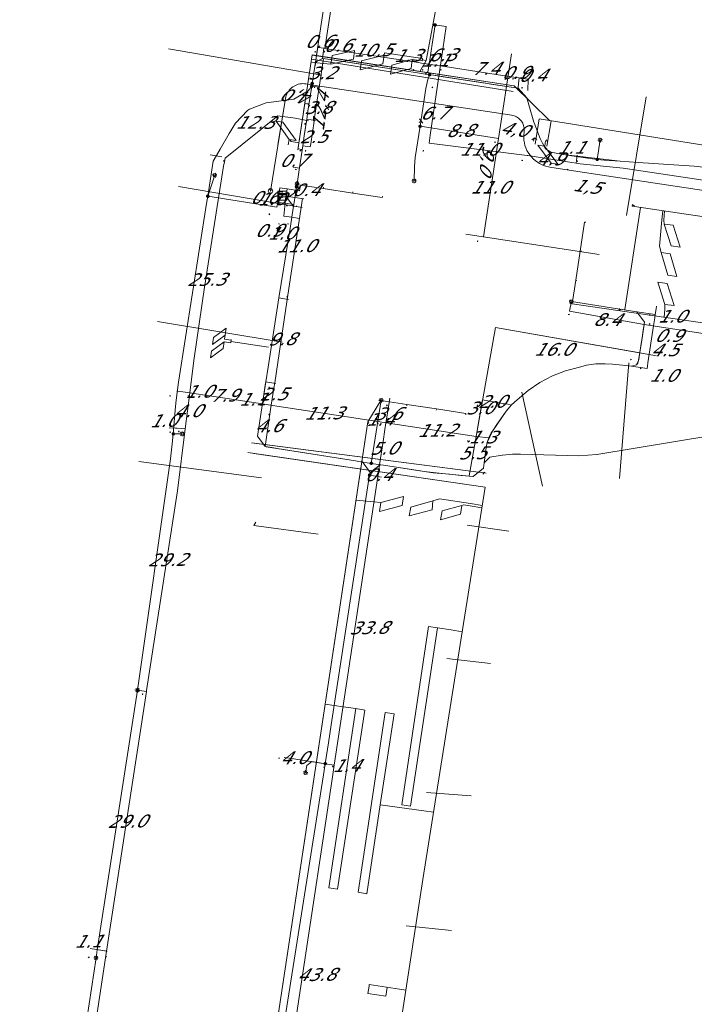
# Model space of a CAD drawing. Header units: metres. Extents: x 124576 to 133557, y 395865 to 402386.
# Tile 114 of 256: x 126224 to 126299, y 399312 to 399421. Entities that reach past the tile are written whole.
import ezdxf
from ezdxf.enums import TextEntityAlignment as Align

# ---------------------------------------------------------------- set-up
doc = ezdxf.new("R2010")
doc.units = ezdxf.units.M
doc.header["$MEASUREMENT"] = 0
for name, color, linetype, lineweight, true_color in [('LG_Datatransport_KPN_BV', 3, 'Continuous', 13, 0x00ff00), ('LG_Laag_Spanning', 7, 'Continuous', 13, 0x960000), ('LG_Laag_Spanning_Enexis_Netbeheer_BV', 7, 'Continuous', 13, 0x960000), ('LG_Laag_Spanning_Gemeente_Tilburg_Ruimtelijke_Uitvoering', 7, 'Continuous', 13, 0x960000), ('LG_Riool_Vrij_Verval_Gemeente_Tilburg_Ruimtelijke_Uitvoering', 7, 'Continuous', 13, 0xca00a0)]:
    doc.layers.add(name, color=color, linetype=linetype, lineweight=lineweight, true_color=true_color)
for name, color, linetype, lineweight in [('LG_Datatransport_P_KPN_BV', 7, 'Continuous', 0), ('LG_Laag_Spanning_P_Enexis_Netbeheer_BV', 7, 'Continuous', 0), ('MV_Datatransport', 7, 'Continuous', 0), ('MV_Laag_Spanning', 7, 'Continuous', 0), ('MV_Laag_Spanning_lijn', 7, 'Continuous', 0), ('MV_Laag_Spanning_pijl', 7, 'Continuous', 0)]:
    doc.layers.add(name, color=color, linetype=linetype, lineweight=lineweight)
doc.styles.add('Klic_Annotatie', font='verdanai.ttf', dxfattribs={"oblique": 20, "height": 1.4})

# ---------------------------------------------------------------- blocks, each defined once
blk = doc.blocks.new('Mof')
at = {"layer": 'LG_Laag_Spanning_P_Enexis_Netbeheer_BV'}
h = blk.add_hatch(color=256, dxfattribs=at)
edge = h.paths.add_edge_path()
edge.add_arc((0, 0), 2, 0, 360)
blk = doc.blocks.new('Streetlight')
at = {"layer": 'LG_Laag_Spanning_P_Enexis_Netbeheer_BV'}
for p, q in [((-1.8, 1.8), (-1.1, 1.1)), ((0, 2.5), (0, 1.5)), ((1.8, 1.8), (1.1, 1.1)), ((-1.1, -1.1), (-1.8, -1.8)), ((0, -1.5), (0, -2.5)), ((1.1, -1.1), (1.8, -1.8))]:
    blk.add_line(p, q, dxfattribs=at)
at = {"layer": 'LG_Laag_Spanning_P_Enexis_Netbeheer_BV', "flags": 128}
for points in [[(-2.5, 0), (-1.5, 0)], [(1.5, 0), (2.5, 0)]]:
    blk.add_lwpolyline(points, dxfattribs=at)
at = {"layer": 'LG_Laag_Spanning_P_Enexis_Netbeheer_BV'}
blk.add_circle((0, 0), 1.5, dxfattribs=at)
blk = doc.blocks.new('Verdeelkast')
at = {"layer": 'LG_Laag_Spanning_P_Enexis_Netbeheer_BV'}
for p, q in [((-4, 0.8), (-4, 2.5)), ((-3, 0.8), (-3, 2.5)), ((-2, 0.8), (-2, 2.5)), ((-1, 0.8), (-1, 2.5)), ((0, 0.8), (0, 2.5)), ((1, 0.8), (1, 2.5)), ((2, 0.8), (2, 2.5)), ((3, 0.8), (3, 2.5)), ((4.1, 0.8), (4.1, 2.5)), ((0, -2.5), (0, -1.5))]:
    blk.add_line(p, q, dxfattribs=at)
at = {"layer": 'LG_Laag_Spanning_P_Enexis_Netbeheer_BV', "flags": 128}
for points in [[(-5, -5), (5, -5), (5, 5), (-5, 5), (-5, -5)], [(-4.5, -1.5), (4.5, -1.5), (4.5, 0.8), (-4.5, 0.8), (-4.5, -1.5)]]:
    blk.add_lwpolyline(points, close=True, dxfattribs=at)
blk = doc.blocks.new('m_pijl')
at = {"layer": 'MV_Laag_Spanning_pijl'}
blk.add_hatch(color=7, dxfattribs=at).paths.add_polyline_path([(-1, -0.3), (-1, 0), (-1, 0.3), (0, 0)])
at = {"layer": 'MV_Laag_Spanning_pijl', "flags": 128}
blk.add_lwpolyline([(-1, 0), (-1, 0.3), (0, 0), (-1, -0.3), (-1, 0)], close=True, dxfattribs=at)
blk = doc.blocks.new('Onbekend_3')
at = {"layer": 'LG_Datatransport_P_KPN_BV'}
blk.add_hatch(color=256, dxfattribs=at).paths.add_polyline_path([(-0.3, -1.1, -0.262633), (0.2, 0.2), (0.6, 0.5, 0.379827), (0.7, 1.3), (0.7, 1.3, 0.228508), (0, 1.5), (0, 1.5, 0.459053), (-0.8, 0.8), (-1.3, 0.9, -0.414214), (-0.1, 2, -0.243799), (1.1, 1.5, -0.379827), (0.9, 0.1), (0.5, -0.2, 0.262633), (0.2, -1.1), (-0.2, -1.1)])
blk.add_circle((0, 0), 2.5, dxfattribs=at)
at = {"layer": 'LG_Datatransport_P_KPN_BV', "extrusion": (0, 0, -1)}
blk.add_solid([(0.3, -2.1), (-0.2, -2.1), (0.3, -1.5), (-0.2, -1.5)], dxfattribs=at)

msp = doc.modelspace()

# ---------------------------------------------------------------- linework, layer by layer
at = {"layer": 'LG_Datatransport_KPN_BV'}
for p, q in [((126256.85, 399413.31), (126278.04, 399410.11)), ((126253.57, 399410.48), (126252.96, 399406.77))]:
    msp.add_line(p, q, dxfattribs=at)
at = {"layer": 'LG_Datatransport_KPN_BV', "flags": 128}
msp.add_lwpolyline([(126252.13, 399401.62), (126253.79, 399411.84), (126253.83, 399412.01), (126253.88, 399412.17), (126253.94, 399412.33), (126254.02, 399412.49), (126254.11, 399412.63), (126254.21, 399412.77), (126254.33, 399412.9), (126254.45, 399413.01), (126254.59, 399413.12), (126254.73, 399413.21), (126254.88, 399413.29), (126255.04, 399413.36), (126255.2, 399413.41), (126255.37, 399413.45), (126255.54, 399413.47), (126255.71, 399413.48), (126255.88, 399413.47), (126256.05, 399413.45), (126256.85, 399413.31), (126278.04, 399410.11), (126278.75, 399410), (126278.89, 399409.97), (126279.03, 399409.93), (126279.16, 399409.88), (126279.29, 399409.82), (126279.41, 399409.74), (126279.53, 399409.66), (126279.64, 399409.57), (126279.74, 399409.46), (126279.83, 399409.35), (126279.91, 399409.23), (126279.98, 399409.11), (126280.04, 399408.98), (126280.08, 399408.84), (126280.12, 399408.71), (126280.14, 399408.56), (126280.15, 399408.42), (126280.15, 399408.28), (126280.13, 399408.14), (126280.13, 399408.12), (126280.1, 399407.83), (126280.1, 399407.53), (126280.12, 399407.24), (126280.16, 399406.95), (126280.23, 399406.66), (126280.33, 399406.38), (126280.45, 399406.11), (126280.59, 399405.86), (126280.76, 399405.61), (126280.94, 399405.38), (126281.14, 399405.17), (126281.36, 399404.98), (126281.6, 399404.8), (126281.85, 399404.65), (126282.12, 399404.52), (126282.39, 399404.41), (126282.67, 399404.33), (126282.96, 399404.27), (126286.06, 399403.79), (126325.12, 399397.88)], dxfattribs=at)
at = {"layer": 'LG_Laag_Spanning', "flags": 128}
msp.add_lwpolyline([(126253.72, 399400.26), (126253.72, 399400.26), (126253.72, 399400.26), (126253.72, 399400.26), (126253.72, 399400.26), (126253.73, 399400.26), (126253.73, 399400.26), (126253.73, 399400.26), (126253.73, 399400.26), (126253.73, 399400.26), (126253.73, 399400.27), (126253.85, 399401.06), (126253.97, 399401.85), (126253.97, 399401.85), (126253.97, 399401.85), (126253.97, 399401.85), (126253.97, 399401.85), (126253.97, 399401.85), (126253.97, 399401.85), (126253.97, 399401.86), (126253.97, 399401.86), (126253.96, 399401.86), (126253.96, 399401.86), (126253.96, 399401.86), (126253.96, 399401.86), (126253.17, 399401.98), (126253.17, 399401.98), (126253.17, 399401.98), (126253.17, 399401.98), (126253.16, 399401.98), (126253.16, 399401.98), (126253.16, 399401.98), (126253.16, 399401.98), (126253.16, 399401.98), (126253.16, 399401.97), (126253.16, 399401.97), (126253.16, 399401.97), (126253.16, 399401.97), (126252.92, 399400.39), (126252.92, 399400.39), (126252.92, 399400.39), (126252.92, 399400.38), (126252.92, 399400.38), (126252.92, 399400.38), (126252.92, 399400.38), (126252.92, 399400.38), (126252.92, 399400.38), (126252.92, 399400.38), (126252.92, 399400.38), (126252.92, 399400.38), (126252.93, 399400.38), (126253.72, 399400.26), (126253.72, 399400.26), (126253.72, 399400.26)], dxfattribs=at)
at = {"layer": 'LG_Laag_Spanning_Enexis_Netbeheer_BV'}
for p, q in [((126268.83, 399414.6), (126269.21, 399414.54)), ((126256.38, 399411.13), (126256.69, 399413.2)), ((126256.69, 399413.2), (126256.74, 399413.5)), ((126256.14, 399409.57), (126256.17, 399409.76)), ((126288.21, 399405.12), (126288.54, 399407.26)), ((126245.21, 399401.05), (126245.97, 399403.37)), ((126253.84, 399401.06), (126254.67, 399399.92)), ((126254.67, 399399.92), (126254.92, 399401.52)), ((126263.26, 399371.55), (126264.35, 399378.51)), ((126241.4, 399374.8), (126242.38, 399374.8)), ((126261.52, 399371.82), (126261.9, 399371.76)), ((126264.3, 399371.39), (126264.6, 399371.34))]:
    msp.add_line(p, q, dxfattribs=at)
at = {"layer": 'LG_Laag_Spanning_Enexis_Netbeheer_BV', "flags": 128}
for points in [[(126256.74, 399413.5), (126257.02, 399415.38), (126257.13, 399415.77), (126257.13, 399415.78), (126257.11, 399415.79), (126257.09, 399415.83), (126257.25, 399416.87), (126260.82, 399440.38), (126266.32, 399476.62), (126266.88, 399480.33), (126267.18, 399482.31), (126271.75, 399511.79), (126275.71, 399537.29), (126275.85, 399538.28)], [(126275.85, 399538.28), (126275.71, 399537.29), (126271.75, 399511.79), (126267.18, 399482.31), (126266.88, 399480.33), (126266.32, 399476.62), (126260.82, 399440.38), (126257.25, 399416.87), (126257.09, 399415.83), (126257.11, 399415.79), (126257.13, 399415.78), (126257.13, 399415.77)], [(126256.74, 399413.5), (126257.02, 399415.38), (126257.13, 399415.77), (126257.27, 399415.98), (126257.88, 399416.24), (126258.16, 399416.22), (126258.73, 399416.14), (126268.83, 399414.6), (126269.21, 399414.54), (126269.51, 399414.77), (126269.64, 399415.62), (126269.98, 399417.83), (126270.3, 399419.96)], [(126269.21, 399414.54), (126269.51, 399414.77), (126269.64, 399415.62), (126269.98, 399417.83), (126270.3, 399419.96)], [(126254.92, 399401.52), (126254.96, 399401.76), (126255.01, 399402.09), (126255.06, 399402.43), (126255.29, 399403.97), (126255.7, 399406.63), (126255.86, 399407.73), (126256.14, 399409.57), (126256.17, 399409.76), (126256.19, 399409.88), (126256.27, 399410.44), (126256.38, 399411.13), (126256.69, 399413.2), (126256.74, 399413.5), (126257.02, 399415.38), (126257.13, 399415.77), (126257.27, 399415.98), (126257.88, 399416.24), (126258.16, 399416.22), (126258.73, 399416.14), (126268.83, 399414.6), (126269.21, 399414.54), (126269.69, 399414.47), (126269.89, 399414.44), (126270.12, 399414.41), (126270.71, 399414.32), (126279.23, 399413.03), (126279.48, 399412.97), (126280.45, 399411.93), (126280.67, 399411.14), (126281.22, 399409.22), (126281.24, 399409.14), (126281.91, 399407.41), (126282.15, 399406.89), (126282.51, 399406.27), (126283.08, 399405.9), (126284.46, 399405.64), (126285.89, 399405.44), (126288.21, 399405.12), (126288.98, 399405.02), (126290.73, 399404.91), (126284.46, 399405.64), (126285.89, 399405.44), (126288.21, 399405.12), (126288.98, 399405.02), (126290.73, 399404.91), (126292.73, 399404.78), (126298.93, 399404.36)], [(126256.69, 399413.2), (126256.74, 399413.5), (126257.02, 399415.38), (126257.13, 399415.77), (126257.27, 399415.98), (126257.88, 399416.24), (126258.16, 399416.22), (126258.73, 399416.14), (126268.83, 399414.6), (126269.21, 399414.54), (126269.69, 399414.47), (126269.89, 399414.44), (126270.12, 399414.41), (126270.71, 399414.32), (126279.23, 399413.03), (126279.48, 399412.97), (126280.45, 399411.93), (126280.67, 399411.14), (126281.22, 399409.22), (126281.24, 399409.14), (126281.91, 399407.41), (126282.15, 399406.89), (126282.51, 399406.27), (126283.08, 399405.9), (126284.46, 399405.64), (126285.89, 399405.44), (126288.21, 399405.12), (126288.98, 399405.02), (126290.73, 399404.91), (126292.73, 399404.78), (126298.93, 399404.36)], [(126256.74, 399413.5), (126257.02, 399415.38), (126257.13, 399415.77)], [(126257.13, 399415.77), (126257.27, 399415.98), (126257.88, 399416.24)], [(126257.88, 399416.24), (126258.45, 399416.18), (126259.48, 399416.02), (126260.45, 399415.88), (126263.09, 399415.47), (126268.83, 399414.6)], [(126257.88, 399416.24), (126258.45, 399416.18), (126259.48, 399416.02), (126260.45, 399415.88), (126263.09, 399415.47), (126268.83, 399414.6)], [(126257.88, 399416.24), (126258.45, 399416.18), (126259.48, 399416.02), (126260.45, 399415.88), (126263.09, 399415.47), (126268.83, 399414.6)], [(126257.88, 399416.24), (126258.16, 399416.22), (126258.73, 399416.14), (126268.83, 399414.6)], [(126269.69, 399414.47), (126269.52, 399413.93), (126269.3, 399412.96), (126268.65, 399408.77)], [(126269.21, 399414.54), (126269.69, 399414.47), (126269.89, 399414.44), (126270.12, 399414.41)], [(126279.48, 399412.97), (126279.34, 399413), (126279.23, 399413.03), (126276.47, 399413.44), (126275.87, 399413.53), (126274.97, 399413.67), (126273.18, 399413.94), (126272.47, 399414.05), (126270.12, 399414.41)], [(126279.48, 399412.97), (126279.34, 399413), (126279.23, 399413.03), (126276.47, 399413.44), (126275.87, 399413.53), (126274.97, 399413.67), (126273.18, 399413.94), (126272.47, 399414.05), (126270.12, 399414.41)], [(126279.48, 399412.97), (126279.34, 399413), (126279.23, 399413.03), (126276.47, 399413.44), (126275.87, 399413.53), (126274.97, 399413.67), (126273.18, 399413.94), (126272.47, 399414.05), (126270.12, 399414.41)], [(126270.12, 399414.41), (126270.71, 399414.32), (126279.23, 399413.03), (126279.48, 399412.97)], [(126237.46, 399346.49), (126241.1, 399372.03), (126241.33, 399374.02), (126241.4, 399374.8), (126241.66, 399377.83), (126241.72, 399378.52), (126241.97, 399380.5), (126245.08, 399400.24), (126245.21, 399401.05), (126245.82, 399404.93), (126246.16, 399405.55), (126246.56, 399406.26), (126247.57, 399407.98), (126248.26, 399409.1), (126249.61, 399410.52), (126249.83, 399410.67), (126251.65, 399411.36), (126254.72, 399411.75), (126256.31, 399412.68), (126256.69, 399413.2)], [(126245.82, 399404.93), (126246.16, 399405.55), (126246.56, 399406.26), (126247.57, 399407.98), (126248.26, 399409.1), (126249.61, 399410.52), (126249.83, 399410.67), (126251.65, 399411.36), (126254.72, 399411.75), (126256.31, 399412.68), (126256.69, 399413.2)], [(126253.84, 399401.06), (126254.21, 399400.99), (126254.92, 399401.52), (126254.96, 399401.76), (126255.01, 399402.09), (126255.06, 399402.43), (126255.29, 399403.97), (126255.7, 399406.63), (126255.86, 399407.73), (126256.14, 399409.57), (126256.17, 399409.76), (126256.19, 399409.88), (126256.27, 399410.44), (126256.38, 399411.13), (126256.69, 399413.2), (126256.74, 399413.5)], [(126255.06, 399402.43), (126255.29, 399403.97), (126255.7, 399406.63), (126255.86, 399407.73), (126256.14, 399409.57), (126256.17, 399409.76), (126256.19, 399409.88), (126256.27, 399410.44), (126256.38, 399411.13), (126256.69, 399413.2)], [(126279.48, 399412.97), (126280.45, 399411.93), (126280.67, 399411.14), (126281.22, 399409.22), (126281.24, 399409.14), (126281.91, 399407.41), (126282.15, 399406.89), (126282.51, 399406.27), (126283.08, 399405.9), (126284.46, 399405.64), (126285.89, 399405.44), (126288.21, 399405.12), (126288.98, 399405.02), (126290.73, 399404.91), (126292.73, 399404.78), (126298.93, 399404.36), (126300.91, 399404.14), (126317.91, 399401.56), (126320.27, 399401.2), (126325.53, 399400.41)], [(126256.17, 399409.76), (126256.19, 399409.88), (126256.23, 399410.16), (126256.27, 399410.44), (126256.38, 399411.13)], [(126256.17, 399409.76), (126256.19, 399409.88), (126256.23, 399410.16), (126256.27, 399410.44), (126256.38, 399411.13)], [(126256.17, 399409.76), (126256.19, 399409.88), (126256.27, 399410.44), (126256.38, 399411.13)], [(126256.14, 399409.57), (126255.93, 399408.18), (126255.86, 399407.73), (126255.82, 399407.44), (126255.7, 399406.63)], [(126256.14, 399409.57), (126255.93, 399408.18), (126255.86, 399407.73), (126255.82, 399407.44), (126255.7, 399406.63)], [(126255.7, 399406.63), (126255.86, 399407.73), (126256.14, 399409.57)], [(126268.65, 399408.77), (126268.12, 399405.34), (126268.03, 399404.34), (126267.99, 399402.75)], [(126255.06, 399402.43), (126255.29, 399403.97), (126255.7, 399406.63)], [(126237.46, 399346.49), (126241.1, 399372.03), (126241.33, 399374.02), (126241.4, 399374.8), (126241.66, 399377.83), (126241.72, 399378.52), (126241.97, 399380.5), (126245.08, 399400.24), (126245.21, 399401.05), (126245.82, 399404.93)], [(126255.06, 399402.43), (126255.01, 399402.09), (126254.96, 399401.76), (126254.92, 399401.52), (126254.67, 399399.92), (126254.64, 399399.72), (126254.33, 399397.74), (126253.07, 399389.81), (126251.86, 399382.16), (126251.61, 399380.56), (126251.55, 399380.19), (126251.24, 399378.11), (126251.18, 399377.69), (126250.71, 399374.55), (126251.55, 399373.41), (126251.65, 399373.39), (126261.52, 399371.82), (126261.9, 399371.76), (126263.26, 399371.55), (126264.3, 399371.39), (126264.6, 399371.34), (126269.1, 399370.65), (126271.09, 399370.41), (126274.47, 399370.11), (126274.52, 399370.11), (126275.64, 399371.01), (126275.72, 399371.61), (126276.34, 399372.24), (126277.7, 399372.44), (126277.74, 399372.45), (126278.85, 399372.55), (126279.73, 399372.56), (126286.18, 399372.37), (126288.16, 399372.51), (126300.88, 399374.61)], [(126254.92, 399401.52), (126254.96, 399401.76), (126255.01, 399402.09), (126255.06, 399402.43)], [(126253.84, 399401.06), (126254.67, 399399.92), (126254.64, 399399.72), (126254.33, 399397.74), (126253.07, 399389.81), (126251.86, 399382.16), (126251.61, 399380.56), (126251.55, 399380.19), (126251.24, 399378.11), (126251.18, 399377.69), (126250.71, 399374.55), (126251.55, 399373.41), (126251.65, 399373.39), (126261.52, 399371.82), (126261.9, 399371.76), (126262.29, 399371.7), (126263.12, 399370.55), (126263.07, 399370.24)], [(126253.84, 399401.06), (126254.21, 399400.99), (126254.92, 399401.52)], [(126254.67, 399399.92), (126254.64, 399399.72), (126254.33, 399397.74), (126253.07, 399389.81)], [(126253.07, 399389.81), (126251.86, 399382.16), (126251.61, 399380.56)], [(126263.07, 399370.24), (126263.12, 399370.55), (126264.26, 399371.39), (126264.3, 399371.39), (126264.6, 399371.34), (126269.1, 399370.65), (126271.09, 399370.41), (126274.47, 399370.11), (126274.52, 399370.11), (126275.64, 399371.01), (126275.72, 399371.61), (126275.94, 399373.31), (126276.05, 399373.84), (126276.64, 399375.12), (126278.14, 399377.32), (126278.18, 399377.36), (126278.75, 399378), (126279.37, 399378.58), (126280.57, 399379.61), (126281.87, 399380.47), (126283.26, 399381.2), (126284.72, 399381.77), (126286.24, 399382.18), (126286.9, 399382.35), (126287.04, 399382.39), (126288.05, 399382.55), (126289.07, 399382.54), (126289.9, 399382.49), (126291.75, 399382.32), (126291.98, 399382.29), (126292.55, 399382.41), (126292.77, 399382.89), (126292.99, 399384.26), (126293.08, 399384.9), (126293.42, 399387.14), (126292.59, 399388.28), (126285.35, 399389.41)], [(126293.42, 399387.14), (126292.59, 399388.28), (126285.35, 399389.41)], [(126293.42, 399387.14), (126293.25, 399386.02), (126293.2, 399385.65), (126293.17, 399385.44), (126293.04, 399384.58), (126292.99, 399384.26), (126292.84, 399383.32), (126292.79, 399382.99), (126292.77, 399382.89), (126292.74, 399382.76), (126292.7, 399382.62), (126292.59, 399382.47), (126292.55, 399382.41)], [(126293.42, 399387.14), (126293.25, 399386.02), (126293.2, 399385.65), (126293.17, 399385.44), (126293.04, 399384.58), (126292.99, 399384.26), (126292.84, 399383.32), (126292.79, 399382.99), (126292.77, 399382.89), (126292.74, 399382.76), (126292.7, 399382.62), (126292.59, 399382.47), (126292.55, 399382.41)], [(126292.55, 399382.41), (126292.77, 399382.89), (126292.99, 399384.26), (126293.08, 399384.9), (126293.42, 399387.14)], [(126278.75, 399378), (126279.37, 399378.58), (126280.57, 399379.61), (126281.87, 399380.47), (126283.26, 399381.2), (126284.72, 399381.77), (126286.24, 399382.18), (126286.9, 399382.35), (126287.04, 399382.39), (126288.05, 399382.55), (126289.07, 399382.54), (126289.9, 399382.49), (126291.75, 399382.32), (126291.98, 399382.29), (126292.55, 399382.41)], [(126251.61, 399380.56), (126251.47, 399379.61), (126251.33, 399378.68), (126251.18, 399377.69)], [(126251.61, 399380.56), (126251.47, 399379.61), (126251.33, 399378.68), (126251.18, 399377.69)], [(126251.61, 399380.56), (126251.47, 399379.61), (126251.33, 399378.68), (126251.18, 399377.69)], [(126251.61, 399380.56), (126251.55, 399380.19), (126251.24, 399378.11), (126251.18, 399377.69)], [(126251.18, 399377.69), (126250.71, 399374.55), (126251.55, 399373.41)], [(126278.75, 399378), (126278.14, 399377.32), (126277.38, 399376.21), (126277.05, 399375.72), (126276.71, 399375.23), (126276.5, 399374.91), (126276.38, 399374.7), (126276.26, 399374.45), (126276.19, 399374.27), (126276.12, 399374.08), (126276.05, 399373.84)], [(126278.75, 399378), (126278.14, 399377.32), (126277.38, 399376.21), (126277.05, 399375.72), (126276.71, 399375.23), (126276.5, 399374.91), (126276.38, 399374.7), (126276.26, 399374.45), (126276.19, 399374.27), (126276.12, 399374.08), (126276.05, 399373.84)], [(126276.05, 399373.84), (126276.64, 399375.12), (126278.14, 399377.32), (126278.18, 399377.36), (126278.75, 399378)], [(126275.72, 399371.61), (126276.34, 399372.24), (126277.7, 399372.44), (126277.74, 399372.45), (126278.85, 399372.55), (126279.73, 399372.56), (126286.18, 399372.37), (126288.16, 399372.51), (126300.88, 399374.61), (126302.86, 399374.65), (126304.1, 399374.5), (126306.49, 399374.2), (126309.22, 399373.85), (126310.21, 399373.71), (126319.62, 399372.28), (126320.04, 399372.59), (126320.08, 399372.86)], [(126251.55, 399373.41), (126251.8, 399373.37), (126252.49, 399373.26), (126252.88, 399373.2), (126261.52, 399371.82)], [(126251.55, 399373.41), (126251.8, 399373.37), (126252.49, 399373.26), (126252.88, 399373.2), (126261.52, 399371.82)], [(126251.55, 399373.41), (126251.8, 399373.37), (126252.49, 399373.26), (126252.88, 399373.2), (126261.52, 399371.82)], [(126251.55, 399373.41), (126251.65, 399373.39), (126261.52, 399371.82)], [(126275.72, 399371.61), (126275.94, 399373.31), (126276.05, 399373.84)], [(126261.9, 399371.76), (126262.29, 399371.7), (126263.12, 399370.55), (126263.07, 399370.24)], [(126261.9, 399371.76), (126263.26, 399371.55), (126264.3, 399371.39)], [(126263.07, 399370.24), (126263.12, 399370.55), (126264.26, 399371.39), (126264.3, 399371.39)], [(126264.6, 399371.34), (126266.03, 399371.12), (126268.71, 399370.71), (126269.1, 399370.65), (126270.09, 399370.5), (126271.91, 399370.34), (126273.2, 399370.22), (126273.68, 399370.18), (126274.47, 399370.11)], [(126264.6, 399371.34), (126266.03, 399371.12), (126268.71, 399370.71), (126269.1, 399370.65), (126270.09, 399370.5), (126271.91, 399370.34), (126273.2, 399370.22), (126273.68, 399370.18), (126274.47, 399370.11)], [(126264.6, 399371.34), (126266.03, 399371.12), (126268.71, 399370.71), (126269.1, 399370.65), (126270.09, 399370.5), (126271.91, 399370.34), (126273.2, 399370.22), (126273.68, 399370.18), (126274.47, 399370.11)], [(126264.6, 399371.34), (126269.1, 399370.65), (126271.09, 399370.41), (126274.47, 399370.11)], [(126274.47, 399370.11), (126274.52, 399370.11), (126275.64, 399371.01), (126275.72, 399371.61)], [(126224.44, 399119.2), (126224.94, 399122.49), (126225.61, 399126.9), (126231.5, 399165.67), (126235.2, 399189.98), (126238.01, 399208.51), (126238.15, 399209.41), (126239.76, 399219.96), (126243.95, 399247.57), (126244.48, 399251.06), (126244.63, 399252.05), (126244.63, 399252.06), (126245.04, 399254.76), (126247.05, 399267.97), (126247.34, 399269.89), (126247.65, 399271.87), (126251.14, 399293.9), (126257.98, 399337.14), (126258.18, 399338.38), (126258.54, 399340.7), (126258.85, 399342.67), (126262.93, 399369.32), (126263.07, 399370.24)], [(126224.44, 399119.2), (126224.94, 399122.49), (126225.61, 399126.9), (126231.5, 399165.67), (126235.2, 399189.98), (126238.01, 399208.51), (126238.15, 399209.41), (126239.76, 399219.96), (126243.95, 399247.57), (126244.48, 399251.06), (126244.63, 399252.05), (126244.63, 399252.06), (126245.04, 399254.76), (126247.05, 399267.97), (126247.34, 399269.89), (126247.65, 399271.87), (126251.14, 399293.9), (126257.98, 399337.14), (126258.18, 399338.38), (126258.54, 399340.7), (126258.85, 399342.67), (126262.93, 399369.32), (126263.07, 399370.24)], [(126232.87, 399316.93), (126233.01, 399317.84), (126237.46, 399346.49)], [(126232.87, 399316.93), (126233.01, 399317.84), (126237.46, 399346.49)], [(126258.18, 399338.38), (126256.7, 399338.61), (126256.13, 399338.19), (126256, 399337.38)], [(126228.6, 399288.76), (126228.76, 399289.86), (126232.87, 399316.93)], [(126228.6, 399288.76), (126228.76, 399289.86), (126232.87, 399316.93)]]:
    msp.add_lwpolyline(points, dxfattribs=at)
at = {"layer": 'LG_Laag_Spanning_Gemeente_Tilburg_Ruimtelijke_Uitvoering'}
for p, q in [((126255.15, 399406.16), (126256.73, 399416.67)), ((126256.61, 399415.87), (126257.6, 399415.75)), ((126256.66, 399416.18), (126278.94, 399412.6)), ((126279.04, 399413.25), (126256.72, 399416.63)), ((126256.73, 399416.67), (126279.04, 399413.25)), ((126268.89, 399416), (126268.93, 399416.25)), ((126268.91, 399416.12), (126269.31, 399416.05)), ((126279.04, 399413.25), (126282.94, 399409.41)), ((126255.15, 399406.16), (126256.04, 399412.09)), ((126256.29, 399411.24), (126255.93, 399411.29)), ((126256.16, 399411.26), (126256.29, 399411.24)), ((126256.29, 399411.24), (126256.48, 399411)), ((126268.77, 399409.35), (126268.53, 399409.18)), ((126268.77, 399409.35), (126268.59, 399409.59)), ((126268.77, 399409.35), (126268.94, 399409.1)), ((126281.81, 399409.59), (126281.34, 399406.79)), ((126281.81, 399409.59), (126307.21, 399405.54)), ((126283.13, 399409.38), (126282.66, 399406.59)), ((126254.4, 399407.1), (126254.28, 399407.26)), ((126255.29, 399406.96), (126254.4, 399407.1)), ((126281.24, 399407.47), (126281, 399407.29)), ((126281.24, 399407.47), (126281.19, 399407.12)), ((126281.24, 399407.48), (126281.53, 399407.32)), ((126282.56, 399407.27), (126282.68, 399407.11)), ((126255.19, 399406.27), (126255.61, 399406.2)), ((126255.61, 399406.2), (126255.37, 399406.03)), ((126255.04, 399402.33), (126254.93, 399402.35)), ((126254.93, 399402.35), (126257.95, 399401.89)), ((126257.95, 399401.89), (126257.97, 399402.04)), ((126257.95, 399401.89), (126261.22, 399401.39)), ((126261.24, 399401.54), (126261.22, 399401.39)), ((126261.22, 399401.39), (126264.48, 399400.9)), ((126264.48, 399400.9), (126264.5, 399401.04)), ((126291.27, 399388.55), (126293, 399399.81)), ((126291.27, 399388.55), (126293, 399399.81)), ((126292.06, 399399.95), (126292.09, 399400.13)), ((126292.09, 399400.13), (126292.33, 399399.95)), ((126295.35, 399398.45), (126295.44, 399399.45)), ((126295.55, 399398.42), (126295.65, 399399.42)), ((126286.31, 399394.99), (126286.8, 399398.2)), ((126286.8, 399398.2), (126286.95, 399398.18)), ((126285.83, 399391.78), (126286.31, 399394.99)), ((126286.31, 399394.99), (126286.46, 399394.97)), ((126285.43, 399389.18), (126285.83, 399391.78)), ((126285.83, 399391.78), (126285.97, 399391.75)), ((126285.43, 399389.18), (126347.34, 399380.02)), ((126285.43, 399389.18), (126347.68, 399379.97)), ((126290.67, 399388.64), (126290.64, 399388.46)), ((126290.64, 399388.46), (126290.92, 399388.57)), ((126295.66, 399388.59), (126295.61, 399387.67)), ((126247.75, 399384.87), (126247.8, 399385.21)), ((126247.77, 399385.02), (126251.91, 399384.39)), ((126262.87, 399376.13), (126264.32, 399378.49)), ((126262.87, 399376.13), (126264.32, 399378.49)), ((126264.32, 399378.49), (126267.19, 399378.06)), ((126267.17, 399377.91), (126267.19, 399378.06)), ((126267.19, 399378.06), (126270.45, 399377.56)), ((126270.43, 399377.42), (126270.45, 399377.56)), ((126270.45, 399377.56), (126273.71, 399377.07)), ((126273.71, 399377.07), (126273.69, 399376.92)), ((126246.98, 399270.98), (126262.87, 399376.13)), ((126262.06, 399370.77), (126262.87, 399376.13)), ((126275.95, 399370.47), (126250.05, 399373.81)), ((126250.37, 399373.77), (126275.95, 399370.47)), ((126249.62, 399372.74), (126275.83, 399368.91)), ((126250.3, 399372.64), (126275.83, 399368.91)), ((126246.98, 399270.98), (126262.06, 399370.77)), ((126275.58, 399370.34), (126275.78, 399370.57)), ((126275.77, 399370.49), (126275.78, 399370.57)), ((126263.56, 399367.3), (126261.56, 399367.47)), ((126274.17, 399366.85), (126275.47, 399366.65)), ((126274.21, 399367.11), (126275.51, 399366.91)), ((126270.57, 399353.4), (126267.6, 399333.69)), ((126272.08, 399353.15), (126273.3, 399352.96)), ((126260.14, 399344.67), (126258.16, 399344.96)), ((126264.23, 399333.84), (126262.77, 399324.02)), ((126269.05, 399333.16), (126270.13, 399333.01)), ((126266.39, 399313.49), (126267.08, 399313.38))]:
    msp.add_line(p, q, dxfattribs=at)
at = {"layer": 'LG_Laag_Spanning_Gemeente_Tilburg_Ruimtelijke_Uitvoering', "flags": 128}
for points in [[(126283.42, 399511.51), (126284.09, 399511.46), (126283.96, 399510.41), (126280.79, 399490.05), (126278.72, 399476.83), (126277.91, 399469.34), (126277.56, 399467.01), (126274.83, 399447.34), (126272.85, 399436.64), (126270.67, 399423.32), (126269.31, 399416.05), (126268.62, 399414.83)], [(126268.94, 399415.29), (126269.31, 399416.05), (126270.67, 399423.32), (126272.85, 399436.64), (126274.86, 399447.56), (126277.91, 399469.34), (126278.72, 399476.83), (126283.96, 399510.41), (126284.09, 399511.45)], [(126257.6, 399415.75), (126258.79, 399415.62), (126261.28, 399416.2), (126261.4, 399417.15), (126258.93, 399416.59), (126258.79, 399415.62)], [(126268.93, 399416.25), (126264.71, 399416.89), (126264.53, 399415.65), (126262.05, 399415.02), (126262.19, 399416.01), (126264.68, 399416.64)], [(126268.89, 399416), (126267.79, 399416.16), (126265.54, 399415.53), (126265.4, 399414.54), (126267.66, 399415.17), (126267.79, 399416.16)], [(126254.08, 399406.73), (126254.19, 399407.32), (126254.21, 399407.32), (126254.95, 399407.2), (126253.51, 399409.21), (126252.77, 399409.33), (126254.21, 399407.32)], [(126282.51, 399407.17), (126282.41, 399406.58), (126282.39, 399406.58), (126281.65, 399406.69), (126283.11, 399404.7), (126283.86, 399404.59), (126282.39, 399406.58)], [(126292.06, 399399.95), (126307.48, 399397.65), (126348.93, 399391.33)], [(126295.35, 399398.45), (126295.07, 399395.53), (126295.28, 399394.83), (126296.27, 399394.67), (126297, 399392.18), (126296, 399392.32), (126295.28, 399394.83)], [(126295.55, 399398.42), (126295.59, 399397.97), (126296.58, 399397.84), (126297.36, 399395.41), (126296.37, 399395.58), (126295.59, 399397.97)], [(126295.66, 399388.59), (126295.68, 399389.09), (126296.69, 399388.97), (126295.94, 399391.41), (126294.91, 399391.54), (126295.68, 399389.09)], [(126247.8, 399385.16), (126247.07, 399385.27), (126247.25, 399386.46), (126245.85, 399385.43), (126245.74, 399384.69), (126247.14, 399385.72)], [(126247.75, 399384.87), (126247.02, 399384.98), (126245.63, 399383.95), (126245.51, 399383.21), (126246.91, 399384.24), (126247.02, 399384.98)], [(126275.83, 399368.91), (126268.96, 399325.61), (126262.36, 399282.69), (126260.79, 399272.02), (126258.92, 399263.34), (126257.42, 399258), (126254.63, 399250.82), (126251.97, 399235.05), (126249.33, 399219.25), (126246.9, 399200.6)], [(126263.56, 399367.3), (126264.32, 399367.24), (126264.17, 399366.23), (126266.67, 399366.88), (126266.83, 399367.88), (126264.32, 399367.24)], [(126274.21, 399367.11), (126270.78, 399367.63), (126270.07, 399367.42), (126269.99, 399366.4), (126267.46, 399365.74), (126267.61, 399366.71), (126270.07, 399367.42)], [(126274.17, 399366.85), (126273.46, 399366.96), (126273.27, 399366.91), (126273.11, 399365.94), (126270.92, 399365.3), (126271.1, 399366.3), (126273.27, 399366.91)], [(126267.6, 399333.69), (126266.64, 399333.83), (126269.57, 399353.53), (126270.57, 399353.4), (126272.08, 399353.15)], [(126260.14, 399344.67), (126261.56, 399344.46), (126262.56, 399344.3), (126259.54, 399324.51), (126258.56, 399324.68), (126261.56, 399344.46)], [(126262.77, 399324.02), (126261.8, 399324.19), (126264.78, 399344.03), (126265.77, 399343.9), (126264.23, 399333.84), (126269.05, 399333.16)], [(126266.39, 399313.49), (126263.04, 399314), (126263.01, 399313.83), (126262.89, 399313.01), (126264.87, 399312.71), (126265.01, 399313.68)]]:
    msp.add_lwpolyline(points, dxfattribs=at)
at = {"layer": 'LG_Riool_Vrij_Verval_Gemeente_Tilburg_Ruimtelijke_Uitvoering'}
for p, q in [((126257.81, 399414.42), (126240.88, 399417.31)), ((126291.44, 399398.92), (126293.6, 399412.02)), ((126255.62, 399399.79), (126241.99, 399402.12)), ((126253.41, 399384.92), (126239.67, 399387.2)), ((126290.66, 399369.88), (126291.7, 399382.65)), ((126282.15, 399369.04), (126279.87, 399379.42)), ((126251.14, 399369.96), (126237.59, 399371.75)), ((126250.53, 399365.07), (126250.29, 399364.68)), ((126257.39, 399363.74), (126250.29, 399364.68)), ((126278.45, 399364.07), (126273.84, 399364.71)), ((126276.44, 399349.44), (126271.61, 399350)), ((126274.29, 399334.82), (126269.37, 399335.21)), ((126272.1, 399319.95), (126267.12, 399320.47))]:
    msp.add_line(p, q, dxfattribs=at)
at = {"layer": 'MV_Laag_Spanning_lijn'}
for p, q in [((126271.54, 399419.78), (126270.24, 399419.97)), ((126257.02, 399415.38), (126257.35, 399417.51)), ((126258.02, 399417.38), (126257.88, 399416.24)), ((126277.32, 399407.44), (126278.74, 399416.76)), ((126279.58, 399414.11), (126279.46, 399412.76)), ((126280.6, 399413.99), (126280.53, 399412.74)), ((126257.51, 399413.08), (126256.69, 399413.2)), ((126257.12, 399409.42), (126256.14, 399409.57)), ((126255.7, 399406.63), (126256.52, 399406.51)), ((126246.75, 399405.38), (126245.47, 399405.61)), ((126255.34, 399401.64), (126253.96, 399401.85)), ((126255.4, 399402.03), (126255.01, 399402.09)), ((126252.85, 399399.84), (126245.21, 399401.05)), ((126253.6, 399398.86), (126253.84, 399401.06)), ((126253.84, 399401.06), (126255.81, 399400.76)), ((126273.71, 399396.87), (126288.44, 399394.62)), ((126254.12, 399389.65), (126253.07, 399389.81)), ((126285.16, 399388.37), (126285.35, 399389.41)), ((126292.59, 399388.28), (126294.62, 399387.97)), ((126291.98, 399382.29), (126293.72, 399382.03)), ((126252.71, 399380.37), (126251.6, 399380.54)), ((126242.36, 399375.4), (126240.95, 399375.48)), ((126264.4, 399370.03), (126263.07, 399370.24)), ((126238.45, 399346.34), (126237.14, 399346.54)), ((126234.1, 399317.67), (126232.21, 399317.96))]:
    msp.add_line(p, q, dxfattribs=at)
at = {"layer": 'MV_Laag_Spanning_lijn', "flags": 128}
msp.add_lwpolyline([(126274.08, 399370.18), (126276.97, 399386.56), (126294.76, 399383.42)], dxfattribs=at)
at = {"layer": 'MV_Laag_Spanning_pijl'}
for p, q in [((126271.52, 399419.78), (126270.61, 399413.54)), ((126258.02, 399417.38), (126257.43, 399417.47)), ((126258.62, 399417.29), (126258.02, 399417.38)), ((126258.62, 399417.29), (126268.46, 399415.8)), ((126257.98, 399416.24), (126257.51, 399413.08)), ((126268.65, 399408.77), (126277.32, 399407.44)), ((126277.32, 399407.44), (126275.66, 399396.57)), ((126285.88, 399404.71), (126286.01, 399405.59)), ((126254.63, 399404.27), (126255.32, 399404.16)), ((126255.34, 399401.64), (126255.4, 399402.03)), ((126254.06, 399390.12), (126255.66, 399400.78)), ((126252.93, 399400.39), (126252.85, 399399.84)), ((126253.72, 399400.27), (126254.7, 399400.12)), ((126254.49, 399398.73), (126253.6, 399398.86)), ((126255.33, 399398.6), (126254.49, 399398.73)), ((126293.38, 399386.88), (126285.16, 399388.37)), ((126276.97, 399386.56), (126292.72, 399383.78)), ((126293.38, 399386.88), (126318.3, 399383.09)), ((126294.43, 399386.72), (126293.81, 399382.66)), ((126243.21, 399379.33), (126242.71, 399375.36)), ((126252.34, 399377.94), (126251.26, 399378.11)), ((126252.34, 399377.94), (126263.52, 399376.24)), ((126263.52, 399376.24), (126264.9, 399376.03)), ((126264.9, 399376.03), (126274.84, 399374.53)), ((126274.08, 399370.18), (126274.84, 399374.53)), ((126263.98, 399370.1), (126259.17, 399338.23)), ((126263.98, 399370.1), (126264.04, 399370.48)), ((126238.43, 399346.35), (126234.03, 399317.68)), ((126259.17, 399338.23), (126258.18, 399338.38)), ((126234.03, 399317.68), (126229.73, 399289.71)), ((126234.03, 399317.68), (126232.94, 399317.85))]:
    msp.add_line(p, q, dxfattribs=at)
at = {"layer": 'MV_Laag_Spanning_pijl', "flags": 128}
for points in [[(126264.59, 399459.29), (126263.95, 399455.12), (126263.06, 399449.25), (126262.22, 399443.86), (126261.28, 399437.77), (126260.94, 399435.59), (126258.15, 399417.36)], [(126268.46, 399415.8), (126269, 399415.72), (126269.64, 399415.62)], [(126269.64, 399415.62), (126270.28, 399415.53), (126271.37, 399415.36)], [(126271.37, 399415.36), (126278.69, 399414.25), (126278.13, 399414.35)], [(126270.61, 399413.54), (126269.77, 399407.79), (126269.64, 399406.91)], [(126278.13, 399414.35), (126278.69, 399414.25), (126279.58, 399414.11)], [(126279.58, 399414.11), (126279.97, 399414.05), (126280.6, 399413.99)], [(126257.51, 399413.08), (126257.01, 399409.74), (126256.94, 399409.32)], [(126247.14, 399405.24), (126252.95, 399409.92), (126254.84, 399409.67), (126256.34, 399409.39)], [(126256.94, 399409.32), (126256.57, 399406.84), (126256.52, 399406.51)], [(126269.64, 399406.91), (126280.48, 399405.55), (126280.55, 399405.54)], [(126243.21, 399379.33), (126243.66, 399382.9), (126244.86, 399391), (126246.95, 399404.35), (126247.04, 399404.85), (126247.14, 399405.24)], [(126280.55, 399405.54), (126285.4, 399404.78), (126285.88, 399404.71)], [(126285.88, 399404.71), (126286.34, 399404.64), (126291.06, 399404.13), (126320.03, 399399.82), (126320.06, 399399.81)], [(126252.6, 399380.43), (126253.27, 399384.92), (126254.06, 399390.12)], [(126294.62, 399387.97), (126294.71, 399388.6), (126294.76, 399388.89)], [(126294.43, 399386.72), (126294.56, 399387.61), (126294.62, 399387.97)], [(126293.81, 399382.66), (126293.75, 399382.27), (126293.72, 399382.03)], [(126252.2, 399377.96), (126252.51, 399379.85), (126252.6, 399380.43)], [(126243.21, 399379.33), (126242.46, 399379.44), (126241.81, 399379.51)], [(126251.26, 399378.11), (126243.45, 399379.29), (126243.21, 399379.33)], [(126264.88, 399376.04), (126265.04, 399377.09), (126265.3, 399378.76)], [(126251.53, 399373.41), (126252.12, 399377.49), (126252.2, 399377.96)], [(126274.84, 399374.53), (126275.03, 399375.6), (126275.55, 399378.56)], [(126275.55, 399378.56), (126277.52, 399378.21), (126278.6, 399378.05)], [(126264.04, 399370.48), (126264.18, 399371.4), (126264.57, 399373.96), (126264.77, 399375.3), (126264.88, 399376.04)], [(126242.71, 399375.36), (126241.85, 399368.53), (126238.45, 399346.47), (126238.43, 399346.35)], [(126242.71, 399375.36), (126242.36, 399375.4), (126241.36, 399375.46)], [(126276.22, 399374.36), (126274.93, 399374.52), (126274.84, 399374.53)], [(126258.18, 399338.38), (126254.22, 399338.98), (126253.63, 399339.07)], [(126259.17, 399338.23), (126258.93, 399336.68), (126252.38, 399293.37)]]:
    msp.add_lwpolyline(points, dxfattribs=at)

# ---------------------------------------------------------------- block references
at = {"layer": 'LG_Datatransport_P_KPN_BV', "xscale": 0.1, "yscale": 0.1, "zscale": 0.1}
msp.add_blockref('Onbekend_3', (126252.13, 399401.62), dxfattribs=at)
at = {"layer": 'LG_Laag_Spanning_P_Enexis_Netbeheer_BV'}
for name, p, xscale, yscale, zscale, rotation in [('Mof', (126270.3, 399419.96), 0.1, 0.1, 0.1, 359), ('Mof', (126256.74, 399413.5), 0.1, 0.1, 0.1, 359), ('Mof', (126256.69, 399413.2), 0.1, 0.1, 0.1, 359), ('Streetlight', (126288.54, 399407.26), 0.1, 0.1, 0.1, 279), ('Streetlight', (126245.97, 399403.37), 0.09999999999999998, 0.09999999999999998, 0.09999999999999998, 288), ('Streetlight', (126255.06, 399402.43), 0.1, 0.1, 0.1, 279), ('Streetlight', (126267.99, 399402.75), 0.1, 0.1, 0.1, 91), ('Mof', (126254.92, 399401.52), 0.1, 0.1, 0.1, 359), ('Mof', (126255.01, 399402.09), 0.1, 0.1, 0.1, 279), ('Mof', (126245.21, 399401.05), 0.1, 0.1, 0.1, 279), ('Streetlight', (126285.35, 399389.41), 0.1, 0.1, 0.1, 9), ('Streetlight', (126264.35, 399378.51), 0.1, 0.1, 0.1, 279), ('Mof', (126263.07, 399370.24), 0.1, 0.1, 0.1, 359), ('Streetlight', (126256, 399337.38), 0.1, 0.1, 0.1, 99.00000000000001)]:
    msp.add_blockref(name, p, dxfattribs=dict(at, xscale=xscale, yscale=yscale, zscale=zscale, rotation=rotation))
at = {"layer": 'LG_Laag_Spanning_P_Enexis_Netbeheer_BV', "xscale": 0.1, "yscale": 0.1, "zscale": 0.1}
for name, p in [('Mof', (126269.69, 399414.47)), ('Mof', (126268.65, 399408.77)), ('Mof', (126288.21, 399405.12)), ('Verdeelkast', (126253.44, 399401.12)), ('Mof', (126241.4, 399374.8)), ('Streetlight', (126242.38, 399374.8)), ('Mof', (126263.26, 399371.55)), ('Streetlight', (126237.46, 399346.49)), ('Mof', (126258.18, 399338.38)), ('Streetlight', (126232.87, 399316.93))]:
    msp.add_blockref(name, p, dxfattribs=at)
at = {"layer": 'MV_Laag_Spanning_pijl'}
for p, xscale, yscale, zscale, rotation in [((126257, 399417), 0.1, 0.1, 0.1, 171), ((126258, 399417), 0.1, 0.1, 0.1, 262), ((126258, 399417), 0.1, 0.1, 0.1, 171), ((126268, 399415), 0.1, 0.1, 0.1, 351.9999999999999), ((126269, 399415), 0.1, 0.1, 0.1, 351.9999999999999), ((126271, 399415), 0.1, 0.1, 0.1, 351.9999999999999), ((126278, 399414), 0.1, 0.1, 0.1, 170), ((126279, 399414), 0.1, 0.1, 0.1, 351.9999999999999), ((126257, 399413), 0.1, 0.1, 0.1, 262), ((126270, 399413), 0.1, 0.1, 0.1, 262), ((126280, 399413), 0.09999999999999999, 0.09999999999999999, 0.09999999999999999, 354.0000000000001), ((126256, 399409), 0.09999999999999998, 0.09999999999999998, 0.09999999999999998, 350.0000000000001), ((126256, 399409), 0.1, 0.1, 0.1, 262), ((126277, 399407), 0.1, 0.1, 0.1, 351.9999999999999), ((126256, 399406), 0.1, 0.1, 0.1, 262), ((126269, 399406), 0.1, 0.1, 0.1, 262), ((126247, 399405), 0.1, 0.1, 0.1, 75.00000000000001), ((126280, 399405), 0.1, 0.1, 0.1, 351), ((126286, 399405), 0.1, 0.1, 0.1, 81), ((126255, 399404), 0.1, 0.1, 0.1, 351.9999999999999), ((126285, 399404), 0.1, 0.1, 0.1, 351.9999999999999), ((126255, 399402), 0.1, 0.1, 0.1, 81), ((126254, 399400), 0.1, 0.1, 0.1, 351.9999999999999), ((126255, 399400), 0.1, 0.1, 0.1, 81), ((126252, 399399), 0.1, 0.1, 0.1, 262), ((126253, 399398), 0.1, 0.1, 0.1, 171), ((126254, 399398), 0.1, 0.1, 0.1, 171), ((126275, 399396), 0.1, 0.1, 0.1, 262), ((126254, 399390), 0.1, 0.1, 0.1, 81), ((126285, 399388), 0.1, 0.1, 0.1, 169), ((126294, 399388), 0.1, 0.1, 0.1, 81), ((126294, 399387), 0.1, 0.1, 0.1, 81), ((126292, 399383), 0.09999999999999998, 0.09999999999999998, 0.09999999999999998, 350.0000000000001), ((126293, 399382), 0.1, 0.1, 0.1, 262), ((126293, 399382), 0.1, 0.1, 0.1, 262), ((126252, 399380), 0.1, 0.1, 0.1, 81), ((126241, 399379), 0.1, 0.1, 0.1, 173), ((126243, 399379), 0.1, 0.1, 0.1, 171), ((126251, 399378), 0.1, 0.1, 0.1, 171), ((126265, 399378), 0.1, 0.1, 0.1, 81), ((126275, 399378), 0.09999999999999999, 0.09999999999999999, 0.09999999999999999, 80), ((126278, 399378), 0.1, 0.1, 0.1, 351.9999999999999), ((126252, 399377), 0.09999999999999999, 0.09999999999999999, 0.09999999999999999, 80), ((126263, 399376), 0.1, 0.1, 0.1, 351.9999999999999), ((126264, 399376), 0.1, 0.1, 0.1, 351.9999999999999), ((126264, 399376), 0.1, 0.1, 0.1, 81), ((126241, 399375), 0.09999999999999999, 0.09999999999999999, 0.09999999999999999, 176), ((126242, 399375), 0.09999999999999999, 0.09999999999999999, 0.09999999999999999, 263), ((126274, 399374), 0.1, 0.1, 0.1, 351.9999999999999), ((126274, 399374), 0.09999999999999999, 0.09999999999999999, 0.09999999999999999, 80), ((126274, 399374), 0.1, 0.1, 0.1, 173), ((126264, 399370), 0.1, 0.1, 0.1, 81), ((126238, 399346), 0.1, 0.1, 0.1, 261), ((126253, 399339), 0.1, 0.1, 0.1, 171), ((126258, 399338), 0.1, 0.1, 0.1, 171), ((126259, 399338), 0.1, 0.1, 0.1, 262), ((126232, 399317), 0.1, 0.1, 0.1, 171), ((126234, 399317), 0.1, 0.1, 0.1, 262)]:
    msp.add_blockref('m_pijl', p, dxfattribs=dict(at, xscale=xscale, yscale=yscale, zscale=zscale, rotation=rotation))

# ---------------------------------------------------------------- texts
at = {"layer": 'MV_Datatransport', "style": 'Klic_Annotatie', "oblique": 20}
for s, rotation, p in [('4,0', 171.8, (126255.46, 399411.99)), ('12,4', 81.8, (126257.61, 399410.35)), ('4,0', 351.7, (126278.99, 399408.45)), ('9,0', 261.8, (126276.1, 399405.15)), ('1,5', 352.1, (126287.02, 399402.14))]:
    msp.add_text(s, height=1.4, rotation=rotation, dxfattribs=at).set_placement(p, align=Align.MIDDLE_CENTER)
at = {"layer": 'MV_Laag_Spanning', "style": 'Klic_Annotatie', "oblique": 20}
for s, rotation, p in [('0.6', 1, (126257.41, 399418.15)), ('0.6', 1, (126259.49, 399417.7)), ('10.5', 1, (126263.37, 399417.18)), ('1.3', 1, (126267.21, 399416.58)), ('6.3', 1, (126271.07, 399416.66)), ('1.1', 1, (126270.3, 399416.07)), ('7.4', 1, (126275.87, 399415.16)), ('3.2', 1, (126257.74, 399414.66)), ('0.9', 1, (126279.13, 399414.7)), ('0.4', 1, (126281.01, 399414.4)), ('3.8', 1, (126257.34, 399410.84)), ('6.7', 1, (126270.13, 399410.23)), ('2.5', 1, (126256.82, 399407.62)), ('8.8', 1, (126273.01, 399408.3)), ('0.7', 1, (126254.59, 399405)), ('1.0', 1, (126252.21, 399400.74)), ('0.9', 1, (126251.89, 399397.27)), ('1.0', 1, (126253.29, 399396.96)), ('11.0', 1, (126254.88, 399395.56)), ('25.3', 1, (126245, 399391.85)), ('9.8', 1, (126253.33, 399385.28)), ('1.0', 1, (126244.18, 399379.49)), ('2.5', 1, (126252.4, 399379.2)), ('7.9', 1, (126246.98, 399379.06)), ('1.1', 1, (126250.13, 399378.63)), ('2.0', 1, (126276.54, 399378.38)), ('4.0', 1, (126242.96, 399377.34)), ('11.3', 1, (126257.93, 399377.09)), ('3.6', 1, (126265.03, 399377.03)), ('3.0', 1, (126275.21, 399377.67)), ('1.0', 2, (126240.25, 399376.26)), ('1.4', 1, (126264.18, 399376.41)), ('4.6', 1, (126251.86, 399375.69)), ('11.2', 1, (126270.44, 399375.19)), ('5.0', 1, (126264.61, 399373.22)), ('5.5', 1, (126274.39, 399372.7)), ('0.4', 1, (126264.01, 399370.29)), ('29.2', 1, (126240.67, 399360.9)), ('33.8', 1, (126262.93, 399353.39)), ('4.0', 1, (126254.68, 399339.03)), ('1.4', 1, (126260.45, 399338.18)), ('29.0', 1, (126236.23, 399332.02)), ('1.1', 1, (126231.95, 399318.78)), ('43.8', 1, (126257.14, 399315.09))]:
    msp.add_text(s, height=1.4, rotation=rotation, dxfattribs=at).set_placement(p, align=Align.MIDDLE_CENTER)
for s, p in [('12.3', (126250.35, 399409.19)), ('1.1', (126285.26, 399406.43)), ('11.0', (126275.1, 399406.23)), ('4.9', (126282.97, 399405.16)), ('11.0', (126276.29, 399402.04)), ('0.6', (126251.38, 399400.92)), ('0.4', (126256, 399401.76)), ('8.4', (126289.24, 399387.43)), ('1.0', (126296.38, 399387.8)), ('0.9', (126296, 399385.66)), ('16.0', (126283.31, 399384.14)), ('4.5', (126295.59, 399384.08)), ('1.0', (126295.42, 399381.26)), ('1.3', (126275.48, 399374.45))]:
    msp.add_text(s, height=1.4, dxfattribs=at).set_placement(p, align=Align.MIDDLE_CENTER)

doc.saveas('drawing.dxf')
